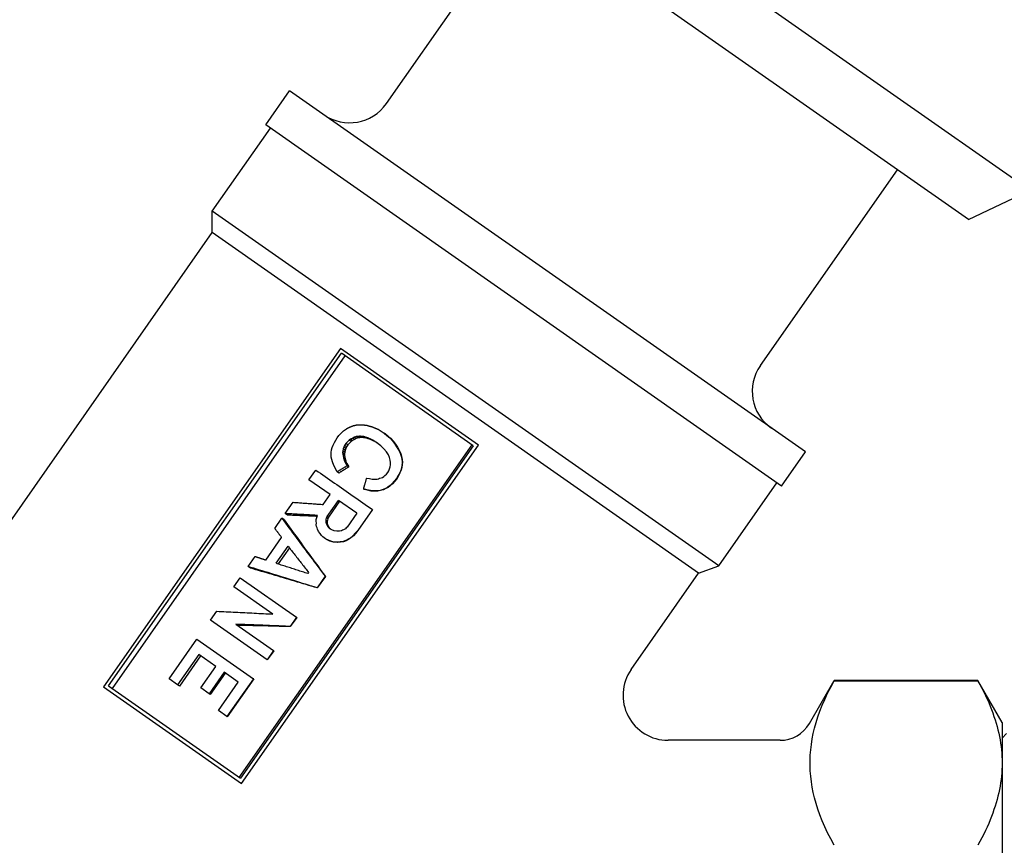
# Model space of a CAD drawing. Header units: millimetres. Extents: x -29 to 3567, y -20 to 378.
# Tile 3 of 12: x 215 to 259, y 178 to 215. Entities that reach past the tile are written whole.
import ezdxf

# ---------------------------------------------------------------- set-up
doc = ezdxf.new("R2010")
doc.units = ezdxf.units.MM
doc.layers.add('DETAIL', color=2, linetype='Continuous')

msp = doc.modelspace()

# ---------------------------------------------------------------- linework, layer by layer
at = {"layer": 'DETAIL'}
for p, q in [((260.15, 207.168), (238.757, 222.147)), ((231.537, 211.026), (237.63, 219.728)), ((257.414, 205.876), (238.264, 219.285)), ((226.172, 210.076), (227.236, 211.596)), ((250.173, 195.536), (227.236, 211.596)), ((223.796, 206.247), (226.377, 209.933)), ((249.108, 194.016), (226.172, 210.076)), ((248.166, 199.383), (254.259, 208.085)), ((257.414, 205.876), (260.15, 207.168)), ((246.322, 190.473), (223.796, 206.247)), ((223.796, 205.288), (223.796, 206.247)), ((207.298, 181.727), (223.796, 205.288)), ((245.421, 190.145), (223.796, 205.288)), ((229.493, 200.139), (218.953, 185.087)), ((235.63, 195.841), (229.493, 200.139)), ((219.178, 185.133), (229.534, 199.923)), ((229.696, 199.81), (219.34, 185.019)), ((235.402, 195.814), (229.534, 199.923)), ((229.636, 196.482), (229.759, 196.567)), ((229.289, 196.054), (229.352, 196.166)), ((229.352, 196.166), (229.426, 196.271)), ((229.426, 196.271), (229.534, 196.382)), ((229.534, 196.382), (229.636, 196.482)), ((230.038, 196.154), (229.944, 196.111)), ((230.113, 196.195), (230.038, 196.154)), ((230.123, 196.095), (230.038, 196.154)), ((230.193, 196.217), (230.113, 196.195)), ((230.197, 196.136), (230.113, 196.195)), ((230.197, 196.136), (230.123, 196.095)), ((230.275, 196.222), (230.193, 196.217)), ((230.275, 196.159), (230.193, 196.217)), ((230.275, 196.159), (230.197, 196.136)), ((230.347, 196.234), (230.275, 196.222)), ((230.356, 196.165), (230.275, 196.222)), ((230.356, 196.165), (230.275, 196.159)), ((230.426, 196.179), (230.347, 196.234)), ((230.426, 196.179), (230.356, 196.165)), ((230.6, 196.165), (230.526, 196.217)), ((230.802, 196.102), (230.734, 196.15)), ((231.171, 196.546), (231.436, 196.376)), ((231.436, 196.376), (231.559, 196.275)), ((231.491, 196.337), (231.436, 196.376)), ((231.491, 196.337), (231.609, 196.24)), ((231.559, 196.275), (231.692, 196.166)), ((231.609, 196.24), (231.736, 196.135)), ((231.692, 196.166), (231.799, 196.044)), ((231.736, 196.135), (231.692, 196.166)), ((231.736, 196.135), (231.839, 196.016)), ((224.994, 181.06), (235.35, 195.851)), ((235.402, 195.814), (225.046, 181.024)), ((225.091, 180.79), (235.63, 195.841)), ((229.099, 195.626), (229.126, 195.731)), ((229.126, 195.731), (229.171, 195.841)), ((229.171, 195.841), (229.234, 195.953)), ((229.234, 195.953), (229.289, 196.054)), ((229.641, 195.746), (229.618, 195.668)), ((229.681, 195.827), (229.641, 195.746)), ((229.729, 195.684), (229.641, 195.746)), ((229.74, 195.91), (229.681, 195.827)), ((229.769, 195.765), (229.681, 195.827)), ((229.729, 195.684), (229.705, 195.607)), ((229.769, 195.765), (229.729, 195.684)), ((229.809, 195.986), (229.74, 195.91)), ((229.828, 195.849), (229.74, 195.91)), ((229.828, 195.849), (229.769, 195.765)), ((229.878, 196.063), (229.809, 195.986)), ((229.897, 195.925), (229.828, 195.849)), ((229.944, 196.111), (229.878, 196.063)), ((229.966, 196.001), (229.878, 196.063)), ((229.966, 196.001), (229.897, 195.925)), ((230.03, 196.05), (229.944, 196.111)), ((230.03, 196.05), (229.966, 196.001)), ((230.123, 196.095), (230.03, 196.05)), ((231.118, 195.944), (230.939, 196.054)), ((231, 196.011), (230.939, 196.054)), ((231.145, 195.922), (231, 196.011)), ((231.283, 195.813), (231.118, 195.944)), ((231.43, 195.678), (231.283, 195.813)), ((231.799, 196.044), (231.9, 195.911)), ((231.839, 196.016), (231.799, 196.044)), ((231.839, 196.016), (231.935, 195.886)), ((231.9, 195.911), (231.993, 195.768)), ((231.935, 195.886), (231.9, 195.911)), ((231.935, 195.886), (232.024, 195.746)), ((231.993, 195.768), (232.075, 195.632)), ((232.024, 195.746), (231.993, 195.768)), ((232.024, 195.746), (232.102, 195.614)), ((229.077, 195.391), (229.083, 195.512)), ((229.086, 195.292), (229.077, 195.391)), ((229.083, 195.512), (229.099, 195.626)), ((229.606, 195.583), (229.59, 195.516)), ((229.59, 195.516), (229.596, 195.434)), ((229.676, 195.456), (229.59, 195.516)), ((229.596, 195.434), (229.609, 195.362)), ((229.68, 195.375), (229.596, 195.434)), ((229.618, 195.668), (229.606, 195.583)), ((229.692, 195.523), (229.606, 195.583)), ((229.609, 195.362), (229.623, 195.29)), ((229.705, 195.607), (229.618, 195.668)), ((229.703, 195.234), (229.623, 195.29)), ((229.692, 195.523), (229.676, 195.456)), ((229.676, 195.456), (229.68, 195.375)), ((229.68, 195.375), (229.691, 195.305)), ((229.691, 195.305), (229.703, 195.234)), ((229.705, 195.607), (229.692, 195.523)), ((231.541, 195.538), (231.43, 195.678)), ((231.624, 195.402), (231.541, 195.538)), ((231.674, 195.289), (231.624, 195.402)), ((231.706, 195.173), (231.674, 195.289)), ((232.075, 195.632), (232.151, 195.486)), ((232.102, 195.614), (232.075, 195.632)), ((232.102, 195.614), (232.173, 195.47)), ((232.151, 195.486), (232.197, 195.344)), ((232.173, 195.47), (232.151, 195.486)), ((232.173, 195.47), (232.215, 195.331)), ((232.197, 195.344), (232.222, 195.217)), ((232.215, 195.331), (232.197, 195.344)), ((232.215, 195.331), (232.237, 195.207)), ((249.108, 194.016), (250.173, 195.536)), ((229.664, 195.168), (229.709, 195.073)), ((229.741, 195.114), (229.664, 195.168)), ((229.709, 195.073), (229.751, 194.997)), ((229.784, 195.021), (229.709, 195.073)), ((229.741, 195.114), (229.784, 195.021)), ((229.751, 194.997), (229.794, 194.921)), ((229.784, 195.021), (229.824, 194.947)), ((229.864, 194.872), (229.794, 194.921)), ((229.824, 194.947), (229.864, 194.872)), ((231.678, 194.787), (231.707, 194.876)), ((231.716, 195.072), (231.706, 195.173)), ((231.707, 194.876), (231.719, 194.961)), ((231.719, 194.961), (231.716, 195.072)), ((232.208, 194.852), (232.186, 194.728)), ((232.218, 194.845), (232.194, 194.722)), ((232.231, 194.977), (232.208, 194.852)), ((232.242, 194.969), (232.218, 194.845)), ((232.222, 195.217), (232.236, 195.098)), ((232.237, 195.207), (232.222, 195.217)), ((232.236, 195.098), (232.231, 194.977)), ((232.242, 194.969), (232.231, 194.977)), ((232.249, 195.089), (232.236, 195.098)), ((232.237, 195.207), (232.249, 195.089)), ((232.249, 195.089), (232.242, 194.969)), ((228.094, 194.302), (228.394, 194.731)), ((229.428, 194.6), (229.352, 194.654)), ((230.663, 194.375), (230.789, 194.349)), ((231.236, 194.364), (231.298, 194.382)), ((231.298, 194.382), (231.359, 194.402)), ((231.359, 194.402), (231.425, 194.449)), ((231.425, 194.449), (231.473, 194.494)), ((231.473, 194.494), (231.545, 194.552)), ((231.545, 194.552), (231.597, 194.625)), ((231.597, 194.625), (231.648, 194.699)), ((231.648, 194.699), (231.678, 194.787)), ((232.065, 194.485), (231.988, 194.352)), ((232.072, 194.48), (231.994, 194.347)), ((232.135, 194.608), (232.065, 194.485)), ((232.142, 194.603), (232.072, 194.48)), ((232.186, 194.728), (232.135, 194.608)), ((232.142, 194.603), (232.135, 194.608)), ((232.194, 194.722), (232.142, 194.603)), ((232.194, 194.722), (232.186, 194.728)), ((229.04, 193.639), (228.094, 194.302)), ((230.789, 194.349), (230.898, 194.319)), ((230.898, 194.319), (231.01, 194.319)), ((231.01, 194.319), (231.13, 194.328)), ((231.13, 194.328), (231.185, 194.337)), ((231.185, 194.337), (231.236, 194.364)), ((231.604, 193.965), (231.502, 193.912)), ((231.613, 193.959), (231.513, 193.905)), ((231.702, 194.037), (231.604, 193.965)), ((231.613, 193.959), (231.604, 193.965)), ((231.711, 194.031), (231.613, 193.959)), ((231.798, 194.126), (231.702, 194.037)), ((231.711, 194.031), (231.702, 194.037)), ((231.805, 194.121), (231.711, 194.031)), ((231.889, 194.234), (231.798, 194.126)), ((231.805, 194.121), (231.798, 194.126)), ((231.896, 194.229), (231.805, 194.121)), ((231.988, 194.352), (231.889, 194.234)), ((231.994, 194.347), (231.896, 194.229)), ((231.994, 194.347), (231.988, 194.352)), ((246.322, 190.473), (248.903, 194.16)), ((228.732, 193.2), (229.04, 193.639)), ((230.67, 193.855), (230.521, 193.896)), ((230.556, 193.872), (230.521, 193.896)), ((230.7, 193.834), (230.556, 193.872)), ((230.836, 193.816), (230.67, 193.855)), ((230.7, 193.834), (230.67, 193.855)), ((230.862, 193.799), (230.7, 193.834)), ((230.989, 193.803), (230.836, 193.816)), ((230.862, 193.799), (230.836, 193.816)), ((231.01, 193.788), (230.862, 193.799)), ((231.138, 193.808), (230.989, 193.803)), ((231.01, 193.788), (230.989, 193.803)), ((231.156, 193.795), (231.01, 193.788)), ((231.265, 193.828), (231.138, 193.808)), ((231.156, 193.795), (231.138, 193.808)), ((231.28, 193.817), (231.156, 193.795)), ((231.389, 193.866), (231.265, 193.828)), ((231.28, 193.817), (231.265, 193.828)), ((231.402, 193.857), (231.28, 193.817)), ((231.502, 193.912), (231.389, 193.866)), ((231.402, 193.857), (231.389, 193.866)), ((231.513, 193.905), (231.402, 193.857)), ((231.513, 193.905), (231.502, 193.912)), ((227.038, 192.794), (227.39, 193.297)), ((228.907, 192.672), (229.405, 193.383)), ((229.458, 193.346), (228.96, 192.634)), ((230.227, 192.808), (229.405, 193.383)), ((227.139, 192.724), (227.038, 192.794)), ((228.421, 192.528), (228.441, 192.624)), ((228.441, 192.624), (228.47, 192.712)), ((228.874, 192.601), (228.907, 192.672)), ((228.96, 192.634), (228.907, 192.672)), ((228.96, 192.634), (228.927, 192.564)), ((230.227, 192.808), (229.795, 192.19)), ((230.915, 192.982), (230.263, 192.05)), ((230.924, 192.975), (230.272, 192.043)), ((230.924, 192.975), (230.915, 192.982)), ((226.577, 192.135), (226.892, 192.585)), ((226.993, 192.514), (226.892, 192.585)), ((228.417, 192.453), (228.421, 192.528)), ((228.423, 192.371), (228.417, 192.453)), ((228.419, 192.296), (228.423, 192.371)), ((228.433, 192.224), (228.419, 192.296)), ((228.454, 192.162), (228.433, 192.224)), ((228.857, 192.394), (228.858, 192.441)), ((228.907, 192.36), (228.857, 192.394)), ((228.875, 192.351), (228.857, 192.394)), ((228.858, 192.488), (228.866, 192.544)), ((228.909, 192.452), (228.858, 192.488)), ((228.858, 192.441), (228.858, 192.488)), ((228.866, 192.544), (228.874, 192.601)), ((228.927, 192.564), (228.874, 192.601)), ((228.923, 192.317), (228.875, 192.351)), ((228.882, 192.315), (228.875, 192.351)), ((228.93, 192.282), (228.882, 192.315)), ((228.914, 192.245), (228.882, 192.315)), ((228.908, 192.405), (228.907, 192.36)), ((228.907, 192.36), (228.923, 192.317)), ((228.909, 192.452), (228.908, 192.405)), ((228.918, 192.508), (228.909, 192.452)), ((228.959, 192.213), (228.914, 192.245)), ((228.953, 192.187), (228.914, 192.245)), ((228.927, 192.564), (228.918, 192.508)), ((228.923, 192.317), (228.93, 192.282)), ((228.93, 192.282), (228.959, 192.213)), ((228.997, 192.156), (228.953, 192.187)), ((229.022, 192.123), (228.953, 192.187)), ((228.959, 192.213), (228.997, 192.156)), ((229.795, 192.19), (229.754, 192.156)), ((228.475, 192.1), (228.454, 192.162)), ((228.521, 192.006), (228.475, 192.1)), ((228.586, 191.914), (228.521, 192.006)), ((228.65, 191.822), (228.586, 191.914)), ((228.718, 191.759), (228.65, 191.822)), ((228.837, 191.676), (228.718, 191.759)), ((228.997, 192.156), (229.046, 192.111)), ((229.115, 192.074), (229.022, 192.123)), ((229.217, 192.033), (229.115, 192.074)), ((229.333, 192.015), (229.217, 192.033)), ((229.445, 192.014), (229.333, 192.015)), ((229.536, 192.028), (229.445, 192.014)), ((229.587, 192.055), (229.536, 192.028)), ((229.63, 192.071), (229.587, 192.055)), ((229.682, 192.098), (229.63, 192.071)), ((229.715, 192.122), (229.682, 192.098)), ((229.754, 192.156), (229.715, 192.122)), ((230.065, 191.814), (229.952, 191.722)), ((230.075, 191.807), (229.963, 191.714)), ((230.156, 191.922), (230.065, 191.814)), ((230.075, 191.807), (230.065, 191.814)), ((230.166, 191.915), (230.075, 191.807)), ((230.263, 192.05), (230.156, 191.922)), ((230.166, 191.915), (230.156, 191.922)), ((230.272, 192.043), (230.166, 191.915)), ((230.272, 192.043), (230.263, 192.05)), ((226.176, 190.731), (226.88, 191.736)), ((226.63, 190.585), (227.165, 191.349)), ((228.992, 191.598), (228.837, 191.676)), ((228.875, 191.649), (228.837, 191.676)), ((229.025, 191.575), (228.875, 191.649)), ((229.162, 191.541), (228.992, 191.598)), ((229.025, 191.575), (228.992, 191.598)), ((229.19, 191.522), (229.025, 191.575)), ((229.344, 191.523), (229.162, 191.541)), ((229.19, 191.522), (229.162, 191.541)), ((229.367, 191.507), (229.19, 191.522)), ((229.482, 191.536), (229.344, 191.523)), ((229.367, 191.507), (229.344, 191.523)), ((229.501, 191.522), (229.367, 191.507)), ((229.609, 191.556), (229.482, 191.536)), ((229.501, 191.522), (229.482, 191.536)), ((229.626, 191.544), (229.501, 191.522)), ((229.733, 191.594), (229.609, 191.556)), ((229.626, 191.544), (229.609, 191.556)), ((229.747, 191.584), (229.626, 191.544)), ((229.842, 191.658), (229.733, 191.594)), ((229.747, 191.584), (229.733, 191.594)), ((229.855, 191.649), (229.747, 191.584)), ((229.952, 191.722), (229.842, 191.658)), ((229.963, 191.714), (229.855, 191.649)), ((229.963, 191.714), (229.952, 191.722)), ((225.389, 190.439), (225.705, 190.89)), ((227.222, 191.275), (226.719, 190.556)), ((225.49, 190.369), (225.389, 190.439)), ((245.421, 190.145), (246.322, 190.473)), ((228.079, 190.178), (228.043, 190.126)), ((228.815, 190.006), (228.456, 189.493)), ((228.825, 189.999), (228.466, 189.487)), ((228.825, 189.999), (228.815, 190.006)), ((242.421, 185.86), (245.421, 190.145)), ((224.759, 189.539), (225.037, 189.937)), ((225.037, 189.937), (227.54, 188.185)), ((226.491, 188.326), (224.759, 189.539)), ((228.466, 189.487), (228.456, 189.493)), ((223.718, 188.053), (223.997, 188.45)), ((226.232, 186.293), (223.718, 188.053)), ((224.843, 187.874), (226.518, 186.701)), ((227.54, 188.185), (227.254, 187.776)), ((227.549, 188.178), (227.263, 187.77)), ((227.549, 188.178), (227.54, 188.185)), ((227.263, 187.77), (227.254, 187.776)), ((221.875, 185.443), (223.114, 187.212)), ((223.114, 187.212), (225.627, 185.453)), ((223.191, 186.535), (222.245, 185.184)), ((223.96, 185.996), (223.191, 186.535)), ((226.518, 186.701), (226.232, 186.293)), ((226.527, 186.695), (226.241, 186.287)), ((226.527, 186.695), (226.518, 186.701)), ((223.279, 186.473), (222.333, 185.123)), ((226.241, 186.287), (226.232, 186.293)), ((223.293, 185.044), (223.96, 185.996)), ((224.326, 185.74), (223.659, 184.787)), ((224.373, 185.707), (223.706, 184.755)), ((224.954, 185.3), (224.326, 185.74)), ((222.245, 185.184), (221.875, 185.443)), ((222.333, 185.123), (222.245, 185.184)), ((224.067, 184.033), (224.954, 185.3)), ((225.627, 185.453), (224.447, 183.767)), ((225.636, 185.446), (224.456, 183.761)), ((225.636, 185.446), (225.627, 185.453)), ((250.343, 183.463), (251.444, 185.37)), ((251.444, 185.37), (251.444, 185.364)), ((257.839, 185.37), (251.444, 185.37)), ((251.444, 185.364), (257.839, 185.364)), ((257.839, 185.37), (257.839, 185.364)), ((258.91, 183.513), (257.839, 185.37)), ((218.953, 185.087), (225.091, 180.79)), ((219.178, 185.133), (225.046, 181.024)), ((223.659, 184.787), (223.293, 185.044)), ((223.706, 184.755), (223.659, 184.787)), ((224.447, 183.767), (224.067, 184.033)), ((224.456, 183.761), (224.447, 183.767)), ((258.91, 183.513), (258.91, 181.705)), ((258.91, 182.813), (259.11, 183.013)), ((249.044, 182.713), (244.059, 182.713)), ((258.91, 181.705), (258.91, 170.013))]:
    msp.add_line(p, q, dxfattribs=at)
at = {"layer": 'DETAIL', "flags": 128}
for points in [[(229.759, 196.567), (229.765, 196.57), (229.771, 196.573), (229.777, 196.576), (229.783, 196.579), (229.789, 196.582), (229.795, 196.585), (229.801, 196.588), (229.807, 196.591), (229.813, 196.594), (229.819, 196.597), (229.825, 196.6), (229.831, 196.603), (229.837, 196.606), (229.843, 196.609), (229.849, 196.612), (229.855, 196.615), (229.861, 196.618), (229.867, 196.621), (229.873, 196.624), (229.879, 196.627), (229.885, 196.63), (229.891, 196.633), (229.897, 196.636), (229.903, 196.639)], [(229.903, 196.639), (229.909, 196.641), (229.916, 196.644), (229.922, 196.647), (229.928, 196.649), (229.935, 196.652), (229.941, 196.654), (229.948, 196.657), (229.954, 196.66), (229.961, 196.662), (229.967, 196.665), (229.974, 196.668), (229.98, 196.67), (229.986, 196.673), (229.993, 196.676), (229.999, 196.678), (230.006, 196.681), (230.012, 196.684), (230.019, 196.686), (230.025, 196.689), (230.032, 196.692), (230.038, 196.694), (230.045, 196.697), (230.051, 196.699), (230.057, 196.702)], [(230.057, 196.702), (230.064, 196.704), (230.07, 196.705), (230.076, 196.706), (230.083, 196.708), (230.089, 196.709), (230.095, 196.711), (230.101, 196.712), (230.108, 196.714), (230.114, 196.715), (230.12, 196.716), (230.126, 196.718), (230.133, 196.719), (230.139, 196.721), (230.145, 196.722), (230.152, 196.724), (230.158, 196.725), (230.164, 196.726), (230.17, 196.728), (230.177, 196.729), (230.183, 196.731), (230.189, 196.732), (230.196, 196.734), (230.202, 196.735), (230.208, 196.737)], [(230.208, 196.737), (230.216, 196.737), (230.223, 196.738), (230.231, 196.738), (230.239, 196.739), (230.246, 196.739), (230.254, 196.74), (230.261, 196.74), (230.269, 196.741), (230.277, 196.741), (230.284, 196.742), (230.292, 196.742), (230.299, 196.743), (230.307, 196.743), (230.315, 196.744), (230.322, 196.745), (230.33, 196.745), (230.337, 196.746), (230.345, 196.746), (230.353, 196.747), (230.36, 196.747), (230.368, 196.748), (230.375, 196.748), (230.383, 196.749), (230.391, 196.749)], [(230.391, 196.749), (230.401, 196.748), (230.412, 196.748), (230.422, 196.747), (230.433, 196.746), (230.444, 196.745), (230.454, 196.744), (230.465, 196.743), (230.475, 196.742), (230.486, 196.741), (230.496, 196.74), (230.507, 196.739), (230.518, 196.738), (230.528, 196.737), (230.539, 196.737), (230.549, 196.736), (230.56, 196.735), (230.571, 196.734), (230.581, 196.733), (230.592, 196.732), (230.602, 196.731), (230.613, 196.73), (230.624, 196.729), (230.634, 196.728), (230.645, 196.727)], [(230.645, 196.727), (230.656, 196.724), (230.667, 196.721), (230.678, 196.718), (230.689, 196.715), (230.7, 196.712), (230.711, 196.708), (230.722, 196.705), (230.733, 196.702), (230.744, 196.699), (230.755, 196.696), (230.766, 196.693), (230.777, 196.689), (230.788, 196.686), (230.799, 196.683), (230.81, 196.68), (230.821, 196.677), (230.832, 196.673), (230.843, 196.67), (230.854, 196.667), (230.865, 196.664), (230.876, 196.661), (230.887, 196.658), (230.898, 196.654), (230.909, 196.651)], [(230.909, 196.651), (230.92, 196.647), (230.931, 196.642), (230.942, 196.638), (230.953, 196.634), (230.964, 196.629), (230.975, 196.625), (230.986, 196.621), (230.997, 196.616), (231.008, 196.612), (231.018, 196.607), (231.029, 196.603), (231.04, 196.599), (231.051, 196.594), (231.062, 196.59), (231.073, 196.585), (231.084, 196.581), (231.095, 196.577), (231.106, 196.572), (231.117, 196.568), (231.128, 196.564), (231.138, 196.559), (231.149, 196.555), (231.16, 196.55), (231.171, 196.546)], [(230.526, 196.217), (230.519, 196.218), (230.511, 196.219), (230.504, 196.22), (230.496, 196.22), (230.489, 196.221), (230.481, 196.222), (230.474, 196.222), (230.466, 196.223), (230.459, 196.224), (230.451, 196.224), (230.444, 196.225), (230.436, 196.226), (230.429, 196.227), (230.422, 196.227), (230.414, 196.228), (230.407, 196.229), (230.399, 196.229), (230.392, 196.23), (230.384, 196.231), (230.377, 196.231), (230.369, 196.232), (230.362, 196.233), (230.354, 196.233), (230.347, 196.234)], [(230.6, 196.165), (230.593, 196.166), (230.586, 196.167), (230.579, 196.167), (230.571, 196.168), (230.564, 196.168), (230.557, 196.169), (230.549, 196.169), (230.542, 196.17), (230.535, 196.17), (230.528, 196.171), (230.52, 196.172), (230.513, 196.172), (230.506, 196.173), (230.499, 196.173), (230.491, 196.174), (230.484, 196.174), (230.477, 196.175), (230.469, 196.176), (230.462, 196.176), (230.455, 196.177), (230.448, 196.177), (230.44, 196.178), (230.433, 196.178), (230.426, 196.179)], [(230.734, 196.15), (230.725, 196.153), (230.717, 196.155), (230.708, 196.158), (230.699, 196.161), (230.691, 196.164), (230.682, 196.167), (230.673, 196.169), (230.665, 196.172), (230.656, 196.175), (230.647, 196.178), (230.639, 196.181), (230.63, 196.184), (230.621, 196.186), (230.613, 196.189), (230.604, 196.192), (230.595, 196.195), (230.587, 196.198), (230.578, 196.201), (230.569, 196.203), (230.561, 196.206), (230.552, 196.209), (230.543, 196.212), (230.535, 196.215), (230.526, 196.217)], [(230.802, 196.102), (230.794, 196.105), (230.785, 196.107), (230.777, 196.11), (230.768, 196.113), (230.76, 196.115), (230.752, 196.118), (230.743, 196.121), (230.735, 196.123), (230.726, 196.126), (230.718, 196.129), (230.71, 196.131), (230.701, 196.134), (230.693, 196.136), (230.684, 196.139), (230.676, 196.142), (230.668, 196.144), (230.659, 196.147), (230.651, 196.15), (230.642, 196.152), (230.634, 196.155), (230.626, 196.158), (230.617, 196.16), (230.609, 196.163), (230.6, 196.165)], [(230.939, 196.054), (230.93, 196.058), (230.922, 196.062), (230.913, 196.066), (230.905, 196.07), (230.896, 196.074), (230.887, 196.078), (230.879, 196.082), (230.87, 196.086), (230.862, 196.09), (230.853, 196.094), (230.845, 196.098), (230.836, 196.102), (230.828, 196.106), (230.819, 196.11), (230.811, 196.114), (230.802, 196.118), (230.794, 196.122), (230.785, 196.126), (230.777, 196.13), (230.768, 196.134), (230.76, 196.138), (230.751, 196.142), (230.743, 196.146), (230.734, 196.15)], [(231, 196.011), (230.992, 196.015), (230.984, 196.018), (230.975, 196.022), (230.967, 196.026), (230.959, 196.03), (230.95, 196.034), (230.942, 196.037), (230.934, 196.041), (230.926, 196.045), (230.917, 196.049), (230.909, 196.053), (230.901, 196.056), (230.893, 196.06), (230.884, 196.064), (230.876, 196.068), (230.868, 196.072), (230.86, 196.076), (230.852, 196.079), (230.843, 196.083), (230.835, 196.087), (230.827, 196.091), (230.819, 196.095), (230.81, 196.098), (230.802, 196.102)], [(229.14, 195.098), (229.137, 195.106), (229.135, 195.114), (229.133, 195.122), (229.131, 195.13), (229.128, 195.138), (229.126, 195.146), (229.124, 195.154), (229.122, 195.163), (229.12, 195.171), (229.117, 195.179), (229.115, 195.187), (229.113, 195.195), (229.111, 195.203), (229.108, 195.211), (229.106, 195.219), (229.104, 195.227), (229.102, 195.235), (229.099, 195.243), (229.097, 195.251), (229.095, 195.26), (229.093, 195.268), (229.091, 195.276), (229.088, 195.284), (229.086, 195.292)], [(229.623, 195.29), (229.624, 195.285), (229.626, 195.28), (229.628, 195.275), (229.63, 195.27), (229.631, 195.265), (229.633, 195.259), (229.635, 195.254), (229.636, 195.249), (229.638, 195.244), (229.64, 195.239), (229.642, 195.234), (229.643, 195.229), (229.645, 195.224), (229.647, 195.219), (229.649, 195.214), (229.65, 195.209), (229.652, 195.203), (229.654, 195.198), (229.655, 195.193), (229.657, 195.188), (229.659, 195.183), (229.661, 195.178), (229.662, 195.173), (229.664, 195.168)], [(229.208, 194.925), (229.205, 194.932), (229.202, 194.94), (229.2, 194.947), (229.197, 194.954), (229.194, 194.961), (229.191, 194.968), (229.188, 194.976), (229.185, 194.983), (229.182, 194.99), (229.18, 194.997), (229.177, 195.004), (229.174, 195.012), (229.171, 195.019), (229.168, 195.026), (229.165, 195.033), (229.162, 195.04), (229.16, 195.048), (229.157, 195.055), (229.154, 195.062), (229.151, 195.069), (229.148, 195.076), (229.145, 195.083), (229.143, 195.091), (229.14, 195.098)], [(229.282, 194.781), (229.279, 194.787), (229.275, 194.793), (229.272, 194.799), (229.269, 194.805), (229.266, 194.811), (229.263, 194.817), (229.26, 194.823), (229.257, 194.829), (229.254, 194.835), (229.251, 194.841), (229.248, 194.847), (229.245, 194.853), (229.242, 194.859), (229.239, 194.865), (229.236, 194.871), (229.233, 194.877), (229.23, 194.883), (229.226, 194.889), (229.223, 194.895), (229.22, 194.901), (229.217, 194.907), (229.214, 194.913), (229.211, 194.919), (229.208, 194.925)], [(229.794, 194.921), (229.775, 194.91), (229.757, 194.899), (229.739, 194.888), (229.72, 194.876), (229.702, 194.865), (229.683, 194.854), (229.665, 194.843), (229.646, 194.832), (229.628, 194.821), (229.61, 194.81), (229.591, 194.798), (229.573, 194.787), (229.554, 194.776), (229.536, 194.765), (229.517, 194.754), (229.499, 194.743), (229.481, 194.732), (229.462, 194.72), (229.444, 194.709), (229.425, 194.698), (229.407, 194.687), (229.388, 194.676), (229.37, 194.665), (229.352, 194.654)], [(229.864, 194.872), (229.846, 194.861), (229.827, 194.849), (229.809, 194.838), (229.791, 194.827), (229.773, 194.815), (229.755, 194.804), (229.737, 194.793), (229.718, 194.781), (229.7, 194.77), (229.682, 194.759), (229.664, 194.747), (229.646, 194.736), (229.628, 194.725), (229.609, 194.713), (229.591, 194.702), (229.573, 194.691), (229.555, 194.679), (229.537, 194.668), (229.519, 194.657), (229.5, 194.646), (229.482, 194.634), (229.464, 194.623), (229.446, 194.612), (229.428, 194.6)], [(229.703, 195.234), (229.705, 195.229), (229.706, 195.224), (229.708, 195.219), (229.71, 195.214), (229.711, 195.209), (229.713, 195.204), (229.714, 195.199), (229.716, 195.194), (229.717, 195.189), (229.719, 195.184), (229.721, 195.179), (229.722, 195.174), (229.724, 195.169), (229.725, 195.164), (229.727, 195.159), (229.729, 195.154), (229.73, 195.149), (229.732, 195.144), (229.733, 195.139), (229.735, 195.134), (229.737, 195.129), (229.738, 195.124), (229.74, 195.119), (229.741, 195.114)], [(228.394, 194.731), (228.497, 194.659), (228.601, 194.588), (228.704, 194.516), (228.808, 194.444), (228.912, 194.372), (229.016, 194.299), (229.121, 194.227), (229.225, 194.154), (229.33, 194.082), (229.435, 194.009), (229.54, 193.936), (229.645, 193.863), (229.75, 193.79), (229.856, 193.717), (229.961, 193.644), (230.067, 193.57), (230.173, 193.497), (230.279, 193.423), (230.385, 193.35), (230.491, 193.276), (230.597, 193.203), (230.703, 193.129), (230.809, 193.055), (230.915, 192.982)], [(229.352, 194.654), (229.349, 194.659), (229.346, 194.664), (229.343, 194.669), (229.34, 194.675), (229.337, 194.68), (229.334, 194.685), (229.331, 194.691), (229.328, 194.696), (229.325, 194.701), (229.322, 194.706), (229.319, 194.712), (229.317, 194.717), (229.314, 194.722), (229.311, 194.728), (229.308, 194.733), (229.305, 194.738), (229.302, 194.744), (229.299, 194.749), (229.296, 194.754), (229.293, 194.759), (229.29, 194.765), (229.287, 194.77), (229.284, 194.775), (229.282, 194.781)], [(230.521, 193.896), (230.527, 193.916), (230.533, 193.936), (230.539, 193.956), (230.545, 193.976), (230.551, 193.996), (230.557, 194.016), (230.563, 194.036), (230.568, 194.056), (230.574, 194.076), (230.58, 194.096), (230.586, 194.116), (230.592, 194.136), (230.598, 194.155), (230.604, 194.175), (230.61, 194.195), (230.616, 194.215), (230.621, 194.235), (230.627, 194.255), (230.633, 194.275), (230.639, 194.295), (230.645, 194.315), (230.651, 194.335), (230.657, 194.355), (230.663, 194.375)], [(227.39, 193.297), (227.446, 193.293), (227.501, 193.289), (227.557, 193.285), (227.613, 193.282), (227.668, 193.278), (227.724, 193.274), (227.78, 193.27), (227.836, 193.266), (227.891, 193.262), (227.947, 193.258), (228.003, 193.254), (228.059, 193.25), (228.115, 193.246), (228.171, 193.242), (228.227, 193.237), (228.283, 193.233), (228.339, 193.229), (228.395, 193.225), (228.451, 193.221), (228.507, 193.217), (228.563, 193.212), (228.619, 193.208), (228.676, 193.204), (228.732, 193.2)], [(228.47, 192.712), (228.41, 192.716), (228.35, 192.719), (228.29, 192.723), (228.23, 192.727), (228.17, 192.73), (228.111, 192.734), (228.051, 192.737), (227.991, 192.741), (227.931, 192.744), (227.871, 192.748), (227.812, 192.751), (227.752, 192.755), (227.692, 192.758), (227.633, 192.762), (227.573, 192.765), (227.514, 192.768), (227.454, 192.772), (227.394, 192.775), (227.335, 192.778), (227.276, 192.782), (227.216, 192.785), (227.157, 192.788), (227.098, 192.791), (227.038, 192.794)], [(228.456, 192.67), (228.401, 192.673), (228.346, 192.675), (228.291, 192.677), (228.236, 192.68), (228.181, 192.682), (228.126, 192.685), (228.071, 192.687), (228.016, 192.689), (227.961, 192.692), (227.906, 192.694), (227.851, 192.696), (227.796, 192.698), (227.741, 192.701), (227.686, 192.703), (227.631, 192.705), (227.576, 192.707), (227.522, 192.709), (227.467, 192.711), (227.412, 192.713), (227.358, 192.716), (227.303, 192.718), (227.248, 192.72), (227.194, 192.722), (227.139, 192.724)], [(226.892, 192.585), (226.97, 192.479), (227.048, 192.373), (227.127, 192.266), (227.206, 192.16), (227.285, 192.053), (227.364, 191.946), (227.444, 191.839), (227.524, 191.732), (227.603, 191.625), (227.683, 191.517), (227.764, 191.41), (227.844, 191.302), (227.924, 191.195), (228.005, 191.087), (228.085, 190.979), (228.166, 190.871), (228.247, 190.763), (228.328, 190.655), (228.409, 190.547), (228.49, 190.439), (228.571, 190.331), (228.653, 190.223), (228.734, 190.114), (228.815, 190.006)], [(226.993, 192.514), (227.067, 192.411), (227.142, 192.307), (227.217, 192.203), (227.292, 192.099), (227.367, 191.995), (227.443, 191.891), (227.519, 191.787), (227.594, 191.682), (227.67, 191.578), (227.747, 191.473), (227.823, 191.368), (227.899, 191.263), (227.976, 191.158), (228.053, 191.053), (228.13, 190.948), (228.207, 190.843), (228.284, 190.738), (228.361, 190.632), (228.438, 190.527), (228.515, 190.422), (228.593, 190.316), (228.67, 190.211), (228.747, 190.105), (228.825, 189.999)], [(226.88, 191.736), (226.867, 191.752), (226.855, 191.769), (226.842, 191.786), (226.829, 191.802), (226.817, 191.819), (226.804, 191.836), (226.791, 191.852), (226.779, 191.869), (226.766, 191.886), (226.753, 191.902), (226.741, 191.919), (226.728, 191.936), (226.715, 191.952), (226.703, 191.969), (226.69, 191.985), (226.677, 192.002), (226.665, 192.019), (226.652, 192.035), (226.64, 192.052), (226.627, 192.068), (226.614, 192.085), (226.602, 192.102), (226.589, 192.118), (226.577, 192.135)], [(227.165, 191.349), (227.203, 191.3), (227.24, 191.252), (227.278, 191.203), (227.316, 191.155), (227.354, 191.106), (227.392, 191.057), (227.43, 191.009), (227.468, 190.96), (227.506, 190.911), (227.544, 190.863), (227.582, 190.814), (227.62, 190.765), (227.658, 190.716), (227.696, 190.667), (227.735, 190.619), (227.773, 190.57), (227.811, 190.521), (227.849, 190.472), (227.888, 190.423), (227.926, 190.374), (227.964, 190.325), (228.002, 190.276), (228.041, 190.227), (228.079, 190.178)], [(225.705, 190.89), (225.724, 190.883), (225.744, 190.876), (225.763, 190.87), (225.783, 190.863), (225.803, 190.857), (225.822, 190.85), (225.842, 190.843), (225.861, 190.837), (225.881, 190.83), (225.901, 190.824), (225.92, 190.817), (225.94, 190.81), (225.96, 190.804), (225.979, 190.797), (225.999, 190.79), (226.019, 190.784), (226.038, 190.777), (226.058, 190.77), (226.078, 190.764), (226.097, 190.757), (226.117, 190.751), (226.137, 190.744), (226.157, 190.737), (226.176, 190.731)], [(228.456, 189.493), (228.327, 189.534), (228.198, 189.574), (228.069, 189.614), (227.941, 189.654), (227.812, 189.694), (227.683, 189.734), (227.554, 189.774), (227.426, 189.814), (227.298, 189.854), (227.169, 189.894), (227.041, 189.933), (226.913, 189.973), (226.785, 190.013), (226.657, 190.052), (226.53, 190.091), (226.402, 190.131), (226.275, 190.17), (226.148, 190.209), (226.021, 190.247), (225.894, 190.286), (225.768, 190.325), (225.641, 190.363), (225.515, 190.401), (225.389, 190.439)], [(228.043, 190.126), (227.983, 190.145), (227.924, 190.165), (227.865, 190.184), (227.806, 190.203), (227.747, 190.222), (227.688, 190.242), (227.629, 190.261), (227.57, 190.28), (227.511, 190.299), (227.452, 190.319), (227.393, 190.338), (227.334, 190.357), (227.275, 190.376), (227.217, 190.395), (227.158, 190.414), (227.099, 190.433), (227.04, 190.452), (226.981, 190.471), (226.923, 190.49), (226.864, 190.509), (226.805, 190.528), (226.747, 190.547), (226.688, 190.566), (226.63, 190.585)], [(228.466, 189.487), (228.341, 189.524), (228.216, 189.562), (228.091, 189.599), (227.966, 189.637), (227.841, 189.674), (227.716, 189.711), (227.591, 189.749), (227.466, 189.786), (227.342, 189.823), (227.217, 189.86), (227.093, 189.897), (226.969, 189.934), (226.845, 189.971), (226.721, 190.008), (226.597, 190.044), (226.473, 190.081), (226.35, 190.117), (226.226, 190.154), (226.103, 190.19), (225.98, 190.226), (225.857, 190.262), (225.735, 190.298), (225.612, 190.333), (225.49, 190.369)], [(223.997, 188.45), (224.1, 188.446), (224.203, 188.441), (224.306, 188.437), (224.409, 188.432), (224.512, 188.427), (224.616, 188.423), (224.719, 188.418), (224.823, 188.413), (224.927, 188.408), (225.03, 188.403), (225.134, 188.398), (225.238, 188.392), (225.342, 188.387), (225.446, 188.382), (225.551, 188.376), (225.655, 188.371), (225.759, 188.366), (225.864, 188.36), (225.968, 188.354), (226.073, 188.349), (226.177, 188.343), (226.282, 188.338), (226.387, 188.332), (226.491, 188.326)], [(227.254, 187.776), (227.153, 187.781), (227.052, 187.785), (226.951, 187.789), (226.851, 187.794), (226.75, 187.798), (226.649, 187.802), (226.548, 187.806), (226.448, 187.811), (226.347, 187.815), (226.247, 187.819), (226.146, 187.823), (226.045, 187.827), (225.945, 187.831), (225.844, 187.835), (225.744, 187.839), (225.644, 187.843), (225.543, 187.847), (225.443, 187.851), (225.343, 187.855), (225.243, 187.859), (225.143, 187.863), (225.043, 187.866), (224.943, 187.87), (224.843, 187.874)], [(227.263, 187.77), (227.165, 187.772), (227.067, 187.775), (226.969, 187.777), (226.87, 187.78), (226.772, 187.782), (226.674, 187.785), (226.576, 187.787), (226.478, 187.79), (226.38, 187.792), (226.282, 187.794), (226.184, 187.797), (226.086, 187.799), (225.988, 187.801), (225.89, 187.804), (225.792, 187.806), (225.694, 187.808), (225.596, 187.81), (225.498, 187.813), (225.401, 187.815), (225.303, 187.817), (225.206, 187.819), (225.108, 187.821), (225.011, 187.823), (224.913, 187.824)], [(251.444, 178.045), (251.293, 178.328), (251.155, 178.605), (251.03, 178.874), (250.916, 179.139), (250.815, 179.398), (250.725, 179.652), (250.645, 179.903), (250.576, 180.15), (250.518, 180.394), (250.469, 180.635), (250.431, 180.875), (250.402, 181.113), (250.383, 181.35), (250.373, 181.587), (250.373, 181.823), (250.383, 182.059), (250.402, 182.296), (250.431, 182.534), (250.469, 182.774), (250.518, 183.016), (250.576, 183.26), (250.645, 183.507), (250.725, 183.757), (250.815, 184.012), (250.916, 184.271), (251.03, 184.535), (251.155, 184.805), (251.293, 185.081), (251.444, 185.364)], [(257.839, 185.364), (257.929, 185.198), (258.014, 185.033), (258.096, 184.87), (258.173, 184.709), (258.246, 184.55), (258.315, 184.393), (258.38, 184.237), (258.441, 184.082), (258.498, 183.929), (258.552, 183.776), (258.601, 183.625), (258.647, 183.475), (258.689, 183.325), (258.727, 183.176), (258.762, 183.028), (258.793, 182.88), (258.82, 182.733), (258.844, 182.586), (258.864, 182.439), (258.881, 182.292), (258.894, 182.146), (258.903, 181.999), (258.908, 181.852), (258.91, 181.705)], [(258.91, 181.705), (258.908, 181.557), (258.903, 181.41), (258.894, 181.264), (258.881, 181.117), (258.864, 180.97), (258.844, 180.823), (258.82, 180.676), (258.793, 180.529), (258.762, 180.381), (258.727, 180.233), (258.689, 180.084), (258.647, 179.935), (258.601, 179.784), (258.552, 179.633), (258.498, 179.481), (258.441, 179.327), (258.38, 179.173), (258.315, 179.017), (258.246, 178.859), (258.173, 178.7), (258.096, 178.539), (258.014, 178.376), (257.929, 178.212), (257.839, 178.045)]]:
    msp.add_lwpolyline(points, dxfattribs=at)
at = {"layer": 'DETAIL'}
for centre, radius, start, end in [((229.899, 212.174), 2, 235, 325), ((249.804, 198.236), 2, 145, 235), ((244.059, 184.713), 2, 145, 270), ((249.044, 184.213), 1.5, 270, 330)]:
    msp.add_arc(centre, radius, start, end, dxfattribs=at)

doc.saveas('drawing.dxf')
